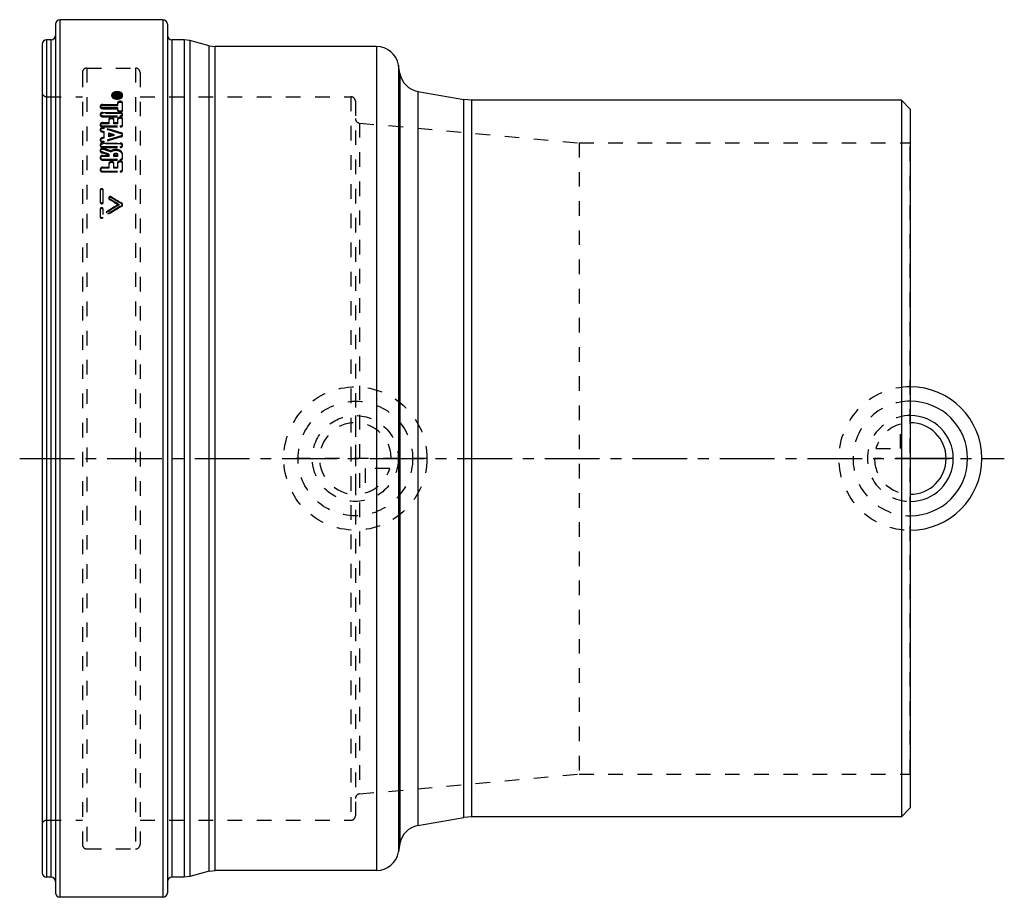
# Model space of a CAD drawing. Header units: millimetres. Extents: x 140 to 360, y 152 to 348.
import ezdxf

# ---------------------------------------------------------------- set-up
doc = ezdxf.new("R2010")
doc.units = ezdxf.units.MM
doc.header["$LTSCALE"] = 32.592593
doc.linetypes.add('CENTER', pattern=[0.6, 0.375, -0.075, 0.075, -0.075])
doc.linetypes.add('HIDDEN', pattern=[0.2, 0.1, -0.1])
for name, color, linetype in [('FASEN', 7, 'CONTINUOUS'), ('KOERPER', 7, 'CONTINUOUS'), ('KONST.EL_MIT_GEO', 7, 'CONTINUOUS'), ('KURVEN', 7, 'CONTINUOUS'), ('L1', 7, 'CONTINUOUS')]:
    doc.layers.add(name, color=color, linetype=linetype)

msp = doc.modelspace()

# ---------------------------------------------------------------- linework, layer by layer
at = {"layer": 'FASEN', "color": 7, "linetype": 'Continuous'}
for p, q in [((337, 330), (337, 170)), ((339, 328), (337, 330)), ((339, 328), (339, 172)), ((339, 172), (337, 170))]:
    msp.add_line(p, q, dxfattribs=at)
at = {"layer": 'KOERPER', "color": 7, "linetype": 'Continuous'}
for p, q in [((172, 348), (149, 348)), ((147, 343.5), (146, 343.5)), ((176.74, 343.5), (174, 343.5)), ((182.36, 342.17), (178.04, 343.33)), ((219.69, 342), (183.66, 342)), ((224.94, 336.02), (224.61, 337.87)), ((228.99, 331.96), (239.26, 330.15)), ((239.26, 169.85), (239.26, 330.15)), ((241, 330), (239.26, 330.15)), ((241, 170), (241, 330)), ((337, 330), (241, 330)), ((228.99, 168.04), (239.26, 169.85)), ((241, 170), (239.26, 169.85)), ((337, 170), (241, 170)), ((224.94, 163.98), (224.61, 162.13)), ((147, 156.5), (146, 156.5)), ((176.74, 156.5), (174, 156.5)), ((182.36, 157.83), (178.04, 156.67)), ((219.69, 158), (183.66, 158)), ((172, 152), (149, 152))]:
    msp.add_line(p, q, dxfattribs=at)
at = {"layer": 'KONST.EL_MIT_GEO', "color": 7, "linetype": 'Continuous'}
for p, q in [((149, 348), (149, 152)), ((172, 348), (172, 152)), ((148, 347), (148, 153)), ((173, 347), (173, 153)), ((146, 343.5), (146, 156.5)), ((147, 156.5), (147, 343.5)), ((174, 343.5), (174, 156.5)), ((176.74, 343.5), (176.74, 156.5)), ((178.04, 343.33), (176.74, 343.5)), ((178.04, 343.33), (178.04, 156.67)), ((145, 342.5), (145, 157.5)), ((182.36, 157.83), (182.36, 342.17)), ((182.36, 342.17), (183.66, 342)), ((183.66, 158), (183.66, 342)), ((219.69, 342), (219.69, 158)), ((224.61, 337.87), (224.61, 162.13)), ((224.94, 336.02), (224.94, 163.98)), ((228.99, 331.96), (228.99, 168.04)), ((178.04, 156.67), (176.74, 156.5)), ((182.36, 157.83), (183.66, 158))]:
    msp.add_line(p, q, dxfattribs=at)
at = {"layer": 'KONST.EL_MIT_GEO', "color": 8, "linetype": 'HIDDEN'}
for p, q in [((155, 337.2), (155, 162.8)), ((155, 337.2), (165.9, 337.2)), ((165.9, 337.2), (165.9, 162.8)), ((154, 336.2), (154, 163.8)), ((166.9, 336.2), (166.9, 163.8)), ((146, 330.8), (154, 330.8)), ((160.55, 331.22), (160.55, 330.97)), ((160.83, 331.22), (160.83, 330.97)), ((161.11, 331.38), (161.11, 330.82)), ((161.71, 331.31), (161.11, 331.38)), ((161.11, 331.27), (161.66, 331.2)), ((161.11, 331.17), (161.66, 331.17)), ((161.71, 331.06), (161.11, 331.13)), ((161.11, 331.06), (162.43, 331.06)), ((161.11, 331.02), (161.66, 330.95)), ((161.66, 330.92), (161.11, 330.92)), ((161.11, 330.82), (162.43, 330.82)), ((161.66, 331.2), (161.66, 330.92)), ((161.71, 331.31), (161.71, 331.06)), ((161.85, 330.92), (161.85, 331.22)), ((161.85, 331.17), (162.25, 331.17)), ((162.25, 330.92), (161.85, 330.92)), ((161.95, 331.38), (161.95, 331.03)), ((161.95, 331.38), (162.15, 331.38)), ((161.95, 331.28), (162.15, 331.28)), ((162.15, 331.13), (161.95, 331.13)), ((161.95, 331.03), (162.15, 331.03)), ((162.15, 331.38), (162.15, 331.03)), ((162.25, 331.22), (162.25, 330.92)), ((162.43, 330.82), (162.43, 331.22)), ((162.72, 330.97), (162.72, 331.22)), ((163, 330.97), (163, 331.22)), ((166.9, 330.8), (214, 330.8)), ((214, 330.8), (214, 169.2)), ((158, 328.71), (158, 328.47)), ((158.57, 329.04), (158.57, 328.8)), ((158.57, 329.04), (161.87, 329.04)), ((161.87, 328.8), (158.57, 328.8)), ((158.57, 328.37), (158.57, 328.13)), ((158.57, 328.37), (161.87, 328.37)), ((158.57, 328.13), (161.87, 328.13)), ((161.87, 329.45), (161.87, 328.8)), ((161.87, 328.37), (161.87, 327.72)), ((163, 327.72), (163, 329.45)), ((215, 329.8), (215, 170.2)), ((158, 326.91), (158, 326.68)), ((158.57, 327.26), (158.57, 327.03)), ((158.57, 327.26), (162.43, 327.26)), ((162.43, 327.03), (158.57, 327.03)), ((158.57, 326.56), (158.57, 326.33)), ((158.57, 326.56), (162.43, 326.56)), ((158.57, 326.33), (162.43, 326.33)), ((159.93, 325.73), (159.93, 324.78)), ((161.07, 324.78), (161.07, 325.73)), ((161.87, 325.85), (161.87, 324.78)), ((162.43, 327.26), (162.43, 327.03)), ((162.43, 326.56), (162.43, 326.33)), ((163, 326.68), (163, 326.91)), ((163, 324.41), (163, 325.85)), ((158, 324.64), (158, 324.41)), ((158, 323.53), (158, 323.3)), ((158.57, 325.01), (158.57, 324.78)), ((158.57, 325.01), (159.93, 325.01)), ((159.93, 324.78), (158.57, 324.78)), ((158.57, 324.27), (158.57, 324.05)), ((158.57, 324.27), (162.43, 324.27)), ((158.57, 324.05), (162.43, 324.05)), ((158.79, 323.87), (158.79, 323.65)), ((161.07, 325.01), (161.87, 325.01)), ((161.87, 324.78), (161.07, 324.78)), ((162.43, 324.27), (162.43, 324.05)), ((215.91, 324.92), (215.91, 175.08)), ((215.91, 324.92), (265, 320.5)), ((158, 321.24), (158, 321.02)), ((158.34, 323.19), (158.34, 322.96)), ((158.34, 323.19), (158.8, 323.05)), ((158.34, 322.96), (158.8, 322.83)), ((158.8, 321.73), (158.34, 321.59)), ((158.34, 321.59), (158.34, 321.37)), ((158.8, 321.51), (158.34, 321.37)), ((158.8, 323.05), (158.8, 321.51)), ((159.93, 321.85), (159.93, 322.72)), ((159.93, 322.72), (161.03, 322.39)), ((159.93, 322.5), (161.03, 322.17)), ((161.03, 322.39), (159.93, 322.07)), ((161.03, 322.17), (159.93, 321.85)), ((161.03, 322.39), (161.03, 322.17)), ((162.66, 322.74), (162.66, 322.52)), ((162.66, 322.04), (162.66, 321.82)), ((163, 322.17), (163, 322.39)), ((158, 320.06), (158, 319.84)), ((158.57, 320.45), (158.57, 320.24)), ((158.57, 320.45), (162.43, 320.45)), ((162.43, 320.24), (158.57, 320.24)), ((158.57, 319.66), (158.57, 319.45)), ((158.57, 319.66), (162.43, 319.66)), ((158.57, 319.45), (162.43, 319.45)), ((158.79, 320.88), (158.79, 320.66)), ((158.81, 319.23), (158.81, 319.01)), ((162.43, 320.45), (162.43, 320.24)), ((162.43, 319.66), (162.43, 319.45)), ((163, 319.84), (163, 320.06)), ((265, 320.5), (265, 179.5)), ((265, 320.5), (339, 320.5)), ((339, 179.5), (339, 320.5)), ((158, 318.86), (158, 318.65)), ((158, 317.27), (158, 317.06)), ((158.33, 318.5), (158.33, 318.29)), ((158.57, 317.68), (158.57, 317.47)), ((158.57, 317.68), (159.93, 317.68)), ((159.93, 317.47), (158.57, 317.47)), ((158.57, 316.86), (158.57, 316.65)), ((158.57, 316.86), (162.43, 316.86)), ((159.93, 317.96), (159.93, 317.47)), ((160.4, 318.7), (160.4, 318.49)), ((161.07, 317.47), (161.07, 317.9)), ((161.07, 317.68), (161.87, 317.68)), ((161.87, 317.47), (161.07, 317.47)), ((161.87, 317.9), (161.87, 317.47)), ((162.43, 316.86), (162.43, 316.65)), ((163, 317.06), (163, 317.9)), ((158, 314.62), (158, 314.42)), ((158.57, 316.65), (162.43, 316.65)), ((158.57, 315.04), (158.57, 314.84)), ((158.57, 315.04), (159.93, 315.04)), ((159.93, 314.84), (158.57, 314.84)), ((159.93, 315.88), (159.93, 314.84)), ((161.07, 314.84), (161.07, 315.88)), ((161.07, 315.04), (161.87, 315.04)), ((161.87, 314.84), (161.07, 314.84)), ((161.87, 316.02), (161.87, 314.84)), ((163, 314.42), (163, 316.02)), ((158.57, 314.19), (158.57, 313.99)), ((158.57, 314.19), (162.43, 314.19)), ((158.57, 313.99), (162.43, 313.99)), ((162.43, 314.19), (162.43, 313.99)), ((158, 309.99), (158, 307.17)), ((158.66, 307.17), (158.66, 309.99)), ((159.92, 308.23), (159.92, 308.05)), ((160.05, 308.02), (160.05, 307.84)), ((160.45, 308.45), (160.45, 308.27)), ((162.12, 306.77), (162.12, 306.59)), ((162.38, 306.25), (162.42, 306.28)), ((162.42, 306.28), (162.87, 306.55)), ((162.87, 306.98), (162.87, 306.81)), ((162.87, 306.55), (162.87, 306.37)), ((163, 306.59), (163, 306.77)), ((158, 305.73), (158, 303.92)), ((158.53, 303.87), (158.53, 303.7)), ((158.66, 304.47), (158.66, 305.73)), ((215.91, 175.08), (265, 179.5)), ((265, 179.5), (339, 179.5)), ((146, 169.2), (154, 169.2)), ((166.9, 169.2), (214, 169.2)), ((155, 162.8), (165.9, 162.8))]:
    msp.add_line(p, q, dxfattribs=at)
at = {"layer": 'KONST.EL_MIT_GEO', "color": 7, "linetype": 'Continuous'}
for centre, radius, start, end in [((149, 347), 1, 90, 180), ((172, 347), 1, 360, 90), ((146, 342.5), 1, 90, 180), ((147, 344.5), 1, 270, 360), ((174, 344.5), 1, 180, 270), ((219.69, 337), 5, 10, 90), ((229.86, 336.89), 5, 190, 260), ((229.86, 163.11), 5, 100, 170), ((219.69, 163), 5, 270, 350), ((146, 157.5), 1, 180, 270), ((147, 155.5), 1, 0, 90), ((174, 155.5), 1, 90, 180), ((149, 153), 1, 180, 270), ((172, 153), 1, 270, 0)]:
    msp.add_arc(centre, radius, start, end, dxfattribs=at)
at = {"layer": 'KONST.EL_MIT_GEO', "color": 8, "linetype": 'HIDDEN'}
for centre, radius, start, end in [((155, 336.2), 1, 90, 180), ((165.9, 336.2), 1, 360, 90), ((146, 331.8), 1, 180, 270), ((161.55, 331.88), 1.32, 242.6718, 247.3971), ((162.02, 330.84), 0.861, 58.809, 63.6924), ((162.2, 331.53), 0.908, 306.14, 308.7774), ((162.61, 331.22), 0.387, 346.9294, 354.6732), ((162.63, 331.22), 0.368, 354.7137, 359.9854), ((214, 329.8), 1, 360, 90), ((216, 325.91), 1, 180, 264.8572), ((-53.7, -411.05), 765.02, 73.57121, 73.873), ((-53.6, -413.17), 766.82, 73.61881, 73.91981), ((388.66, -435.59), 790.63, 106.60979, 106.90252), ((388.55, -437.75), 792.45, 106.56173, 106.85372), ((-75.89, -391.82), 748.78, 71.60475, 71.73356), ((-75.75, -393.78), 750.39, 71.65729, 71.78578), ((-81.85, -401.68), 759.17, 71.42859, 71.5565), ((-81.7, -403.65), 760.8, 71.48156, 71.60916), ((-87.01, -102.26), 478.92, 58.6543, 58.9439), ((-83.94, -99), 475.11, 58.7038, 59.0445), ((-83.54, -99.76), 475.41, 58.7817, 59.1219), ((427.34, -128.24), 508.76, 121.3212, 121.8948), ((428.63, -128.83), 510.08, 121.4642, 121.9733), ((421.94, -119.78), 499.45, 121.347, 121.8131), ((421.51, -120.54), 499.72, 121.269, 121.7345), ((-86.61, -103.02), 479.21, 58.7323, 59.0215), ((216, 174.09), 1, 95.1428, 180), ((214, 170.2), 1, 270, 0), ((146, 168.2), 1, 90, 180), ((155, 163.8), 1, 180, 270), ((165.9, 163.8), 1, 270, 0)]:
    msp.add_arc(centre, radius, start, end, dxfattribs=at)
for points, knots in [([(161.77, 331.9), (161.62, 331.9), (161.32, 331.87), (160.92, 331.74), (160.63, 331.52), (160.55, 331.32), (160.55, 331.22)], [0, 0, 0, 0, 0.310855, 0.590063, 0.816944, 1, 1, 1, 1]), ([(161.77, 331.65), (161.62, 331.65), (161.32, 331.62), (160.92, 331.49), (160.63, 331.27), (160.55, 331.07), (160.55, 330.97)], [0, 0, 0, 0, 0.311122, 0.590478, 0.817276, 1, 1, 1, 1]), ([(160.55, 331.22), (160.55, 331.2), (160.56, 331.1), (160.6, 331.01), (160.65, 330.95)], [0, 0, 0, 0, 0.238252, 1, 1, 1, 1]), ([(160.55, 330.97), (160.55, 330.88), (160.64, 330.67), (160.92, 330.46), (161.32, 330.32), (161.62, 330.28), (161.77, 330.28)], [0, 0, 0, 0, 0.183179, 0.410864, 0.690041, 1, 1, 1, 1]), ([(160.65, 330.95), (160.66, 330.93), (160.75, 330.83), (160.86, 330.76), (160.94, 330.71)], [0, 0, 0, 0, 0.227981, 1, 1, 1, 1]), ([(161.77, 331.5), (161.65, 331.5), (161.42, 331.47), (161.12, 331.37), (160.9, 331.2), (160.83, 331.05), (160.83, 330.97)], [0, 0, 0, 0, 0.310987, 0.590322, 0.817223, 1, 1, 1, 1]), ([(161.77, 330.69), (161.65, 330.69), (161.42, 330.72), (161.12, 330.82), (160.9, 330.99), (160.83, 331.15), (160.83, 331.22)], [0, 0, 0, 0, 0.309824, 0.588873, 0.816542, 1, 1, 1, 1]), ([(160.83, 330.97), (160.83, 330.9), (160.9, 330.74), (161.12, 330.58), (161.42, 330.47), (161.65, 330.44), (161.77, 330.44)], [0, 0, 0, 0, 0.183127, 0.41071, 0.689907, 1, 1, 1, 1]), ([(160.85, 331.34), (160.86, 331.36), (160.91, 331.44), (160.98, 331.51), (161.04, 331.55)], [0, 0, 0, 0, 0.227187, 1, 1, 1, 1]), ([(161.04, 330.67), (161.1, 330.65), (161.33, 330.56), (161.58, 330.53), (161.77, 330.53)], [0, 0, 0, 0, 0.235817, 1, 1, 1, 1]), ([(161.25, 331.66), (161.29, 331.67), (161.46, 331.73), (161.64, 331.75), (161.77, 331.75)], [0, 0, 0, 0, 0.237744, 1, 1, 1, 1]), ([(161.95, 331.38), (161.92, 331.38), (161.84, 331.37), (161.75, 331.35), (161.71, 331.31)], [0, 0, 0, 0, 0.279776, 1, 1, 1, 1]), ([(161.95, 331.13), (161.92, 331.13), (161.84, 331.13), (161.75, 331.1), (161.71, 331.06)], [0, 0, 0, 0, 0.279861, 1, 1, 1, 1]), ([(163, 331.22), (163, 331.32), (162.91, 331.52), (162.63, 331.74), (162.23, 331.87), (161.93, 331.9), (161.77, 331.9)], [0, 0, 0, 0, 0.183056, 0.409937, 0.689145, 1, 1, 1, 1]), ([(161.77, 331.75), (161.83, 331.75), (162.05, 331.74), (162.26, 331.68), (162.4, 331.61)], [0, 0, 0, 0, 0.26538, 1, 1, 1, 1]), ([(163, 330.97), (163, 331.07), (162.91, 331.27), (162.63, 331.49), (162.23, 331.62), (161.93, 331.65), (161.77, 331.65)], [0, 0, 0, 0, 0.182724, 0.409522, 0.688878, 1, 1, 1, 1]), ([(162.72, 330.97), (162.72, 331.05), (162.65, 331.2), (162.43, 331.37), (162.13, 331.47), (161.89, 331.5), (161.77, 331.5)], [0, 0, 0, 0, 0.182777, 0.409678, 0.689013, 1, 1, 1, 1]), ([(162.72, 331.22), (162.72, 331.15), (162.65, 330.99), (162.43, 330.82), (162.13, 330.72), (161.89, 330.69), (161.77, 330.69)], [0, 0, 0, 0, 0.183458, 0.411127, 0.690176, 1, 1, 1, 1]), ([(161.77, 330.28), (161.93, 330.28), (162.23, 330.32), (162.63, 330.46), (162.91, 330.67), (163, 330.88), (163, 330.97)], [0, 0, 0, 0, 0.309959, 0.589136, 0.816821, 1, 1, 1, 1]), ([(161.77, 330.44), (161.89, 330.44), (162.13, 330.47), (162.43, 330.58), (162.65, 330.74), (162.72, 330.9), (162.72, 330.97)], [0, 0, 0, 0, 0.310093, 0.58929, 0.816873, 1, 1, 1, 1]), ([(161.77, 330.53), (161.84, 330.53), (162.09, 330.54), (162.34, 330.6), (162.51, 330.67)], [0, 0, 0, 0, 0.261546, 1, 1, 1, 1]), ([(161.85, 331.22), (161.85, 331.23), (161.87, 331.27), (161.92, 331.28), (161.95, 331.28)], [0, 0, 0, 0, 0.187606, 1, 1, 1, 1]), ([(161.95, 331.03), (161.94, 331.03), (161.9, 331.02), (161.85, 331), (161.85, 330.97)], [0, 0, 0, 0, 0.320396, 1, 1, 1, 1]), ([(162.43, 331.22), (162.43, 331.24), (162.41, 331.31), (162.3, 331.37), (162.2, 331.38), (162.15, 331.38)], [0, 0, 0, 0, 0.184076, 0.543773, 1, 1, 1, 1]), ([(162.43, 330.97), (162.43, 331), (162.41, 331.06), (162.3, 331.12), (162.2, 331.13), (162.15, 331.13)], [0, 0, 0, 0, 0.183741, 0.543407, 1, 1, 1, 1]), ([(162.25, 330.97), (162.25, 330.98), (162.23, 331.02), (162.18, 331.03), (162.15, 331.03)], [0, 0, 0, 0, 0.18724, 1, 1, 1, 1]), ([(162.2, 331.27), (162.2, 331.27), (162.22, 331.26), (162.25, 331.24), (162.25, 331.22)], [0, 0, 0, 0, 0.311172, 1, 1, 1, 1]), ([(162.51, 330.67), (162.53, 330.68), (162.61, 330.72), (162.69, 330.76), (162.74, 330.8)], [0, 0, 0, 0, 0.2631, 1, 1, 1, 1]), ([(162.65, 331.42), (162.66, 331.4), (162.7, 331.34), (162.72, 331.27), (162.72, 331.22)], [0, 0, 0, 0, 0.266847, 1, 1, 1, 1]), ([(162.77, 330.82), (162.8, 330.85), (162.9, 330.93), (162.97, 331.05), (162.99, 331.14)], [0, 0, 0, 0, 0.278506, 1, 1, 1, 1]), ([(158.57, 329.04), (158.49, 329.04), (158.35, 329.03), (158.13, 328.95), (158, 328.81), (158, 328.71)], [0, 0, 0, 0, 0.309132, 0.589034, 1, 1, 1, 1]), ([(158.57, 328.8), (158.49, 328.8), (158.35, 328.79), (158.13, 328.71), (158, 328.56), (158, 328.47)], [0, 0, 0, 0, 0.30942, 0.58948, 1, 1, 1, 1]), ([(158, 328.71), (158, 328.61), (158.13, 328.46), (158.35, 328.39), (158.49, 328.37), (158.57, 328.37)], [0, 0, 0, 0, 0.411642, 0.691437, 1, 1, 1, 1]), ([(158, 328.47), (158, 328.37), (158.13, 328.22), (158.35, 328.15), (158.49, 328.13), (158.57, 328.13)], [0, 0, 0, 0, 0.411195, 0.691147, 1, 1, 1, 1]), ([(163, 329.45), (163, 329.49), (162.96, 329.59), (162.83, 329.7), (162.65, 329.76), (162.43, 329.79), (162.22, 329.76), (162.04, 329.7), (161.91, 329.59), (161.87, 329.49), (161.87, 329.45)], [0, 0, 0, 0, 0.094115, 0.208291, 0.346859, 0.5, 0.65314, 0.791709, 0.905884, 1, 1, 1, 1]), ([(163, 329.21), (163, 329.3), (162.86, 329.45), (162.65, 329.52), (162.43, 329.55), (162.22, 329.52), (162, 329.45), (161.87, 329.3), (161.87, 329.21)], [0, 0, 0, 0, 0.203994, 0.344578, 0.5, 0.655422, 0.796006, 1, 1, 1, 1]), ([(161.87, 327.95), (161.87, 327.94), (161.87, 327.88), (161.91, 327.82), (161.94, 327.79)], [0, 0, 0, 0, 0.236717, 1, 1, 1, 1]), ([(161.94, 327.79), (162.01, 327.71), (162.23, 327.61), (162.52, 327.6), (162.74, 327.66), (162.91, 327.75), (163, 327.87), (163, 327.95)], [0, 0, 0, 0, 0.248505, 0.540873, 0.681651, 0.806536, 1, 1, 1, 1]), ([(158.57, 327.26), (158.49, 327.26), (158.35, 327.25), (158.17, 327.18), (158.04, 327.06), (158, 326.96), (158, 326.91)], [0, 0, 0, 0, 0.301258, 0.575379, 0.805537, 1, 1, 1, 1]), ([(158.57, 327.03), (158.49, 327.03), (158.35, 327.01), (158.17, 326.94), (158.04, 326.83), (158, 326.73), (158, 326.68)], [0, 0, 0, 0, 0.301545, 0.57582, 0.805881, 1, 1, 1, 1]), ([(158, 326.91), (158, 326.81), (158.13, 326.66), (158.35, 326.58), (158.49, 326.56), (158.57, 326.56)], [0, 0, 0, 0, 0.417437, 0.695194, 1, 1, 1, 1]), ([(158, 326.68), (158, 326.58), (158.13, 326.43), (158.35, 326.35), (158.49, 326.33), (158.57, 326.33)], [0, 0, 0, 0, 0.416979, 0.694896, 1, 1, 1, 1]), ([(161.07, 325.73), (161.07, 325.78), (161.03, 325.88), (160.9, 326), (160.71, 326.07), (160.5, 326.1), (160.29, 326.07), (160.1, 326), (159.97, 325.88), (159.93, 325.78), (159.93, 325.73)], [0, 0, 0, 0, 0.098635, 0.214067, 0.350616, 0.5, 0.649384, 0.785933, 0.901365, 1, 1, 1, 1]), ([(161.07, 325.5), (161.07, 325.55), (161.03, 325.65), (160.9, 325.77), (160.71, 325.84), (160.5, 325.87), (160.29, 325.84), (160.1, 325.77), (159.97, 325.65), (159.93, 325.55), (159.93, 325.5)], [0, 0, 0, 0, 0.098462, 0.213844, 0.35047, 0.5, 0.64953, 0.786156, 0.901538, 1, 1, 1, 1]), ([(161.87, 327.72), (161.87, 327.67), (161.91, 327.57), (162.04, 327.46), (162.22, 327.39), (162.43, 327.36), (162.65, 327.39), (162.83, 327.46), (162.96, 327.57), (163, 327.67), (163, 327.72)], [0, 0, 0, 0, 0.095947, 0.210795, 0.348552, 0.5, 0.651448, 0.789205, 0.904053, 1, 1, 1, 1]), ([(163, 325.85), (163, 325.9), (162.96, 326), (162.83, 326.12), (162.65, 326.19), (162.43, 326.22), (162.22, 326.19), (162.04, 326.12), (161.91, 326), (161.87, 325.9), (161.87, 325.85)], [0, 0, 0, 0, 0.098502, 0.213895, 0.350504, 0.5, 0.649496, 0.786105, 0.901498, 1, 1, 1, 1]), ([(163, 325.62), (163, 325.67), (162.96, 325.77), (162.83, 325.89), (162.65, 325.96), (162.43, 325.98), (162.22, 325.96), (162.04, 325.89), (161.91, 325.77), (161.87, 325.67), (161.87, 325.62)], [0, 0, 0, 0, 0.098329, 0.213672, 0.350359, 0.5, 0.649641, 0.786328, 0.901671, 1, 1, 1, 1]), ([(163, 326.91), (163, 326.96), (162.96, 327.06), (162.83, 327.18), (162.65, 327.25), (162.51, 327.26), (162.43, 327.26)], [0, 0, 0, 0, 0.194463, 0.424621, 0.698742, 1, 1, 1, 1]), ([(163, 326.68), (163, 326.73), (162.96, 326.83), (162.83, 326.94), (162.65, 327.01), (162.51, 327.03), (162.43, 327.03)], [0, 0, 0, 0, 0.194119, 0.42418, 0.698455, 1, 1, 1, 1]), ([(162.43, 326.56), (162.51, 326.56), (162.65, 326.58), (162.87, 326.66), (163, 326.81), (163, 326.91)], [0, 0, 0, 0, 0.304806, 0.582563, 1, 1, 1, 1]), ([(162.43, 326.33), (162.51, 326.33), (162.65, 326.35), (162.87, 326.43), (163, 326.58), (163, 326.68)], [0, 0, 0, 0, 0.305104, 0.583021, 1, 1, 1, 1]), ([(158.57, 325.01), (158.49, 325.01), (158.35, 324.99), (158.17, 324.92), (158.04, 324.8), (158, 324.69), (158, 324.64)], [0, 0, 0, 0, 0.296993, 0.568863, 0.800489, 1, 1, 1, 1]), ([(158.57, 324.78), (158.49, 324.78), (158.35, 324.76), (158.17, 324.69), (158.04, 324.57), (158, 324.46), (158, 324.41)], [0, 0, 0, 0, 0.297289, 0.569313, 0.800837, 1, 1, 1, 1]), ([(158, 324.64), (158, 324.59), (158.04, 324.49), (158.17, 324.37), (158.35, 324.29), (158.49, 324.27), (158.57, 324.27)], [0, 0, 0, 0, 0.199648, 0.431658, 0.703486, 1, 1, 1, 1]), ([(158, 324.41), (158, 324.36), (158.04, 324.26), (158.17, 324.14), (158.35, 324.06), (158.49, 324.05), (158.57, 324.05)], [0, 0, 0, 0, 0.1993, 0.431207, 0.70319, 1, 1, 1, 1]), ([(158.79, 323.87), (158.71, 323.9), (158.52, 323.92), (158.26, 323.86), (158.06, 323.73), (158, 323.59), (158, 323.53)], [0, 0, 0, 0, 0.285408, 0.563621, 0.803247, 1, 1, 1, 1]), ([(158.79, 323.65), (158.71, 323.67), (158.52, 323.69), (158.26, 323.64), (158.06, 323.51), (158, 323.37), (158, 323.3)], [0, 0, 0, 0, 0.285633, 0.564035, 0.803611, 1, 1, 1, 1]), ([(158, 323.53), (158, 323.46), (158.09, 323.29), (158.25, 323.21), (158.34, 323.19)], [0, 0, 0, 0, 0.442411, 1, 1, 1, 1]), ([(162.43, 324.27), (162.51, 324.27), (162.65, 324.29), (162.83, 324.37), (162.96, 324.49), (163, 324.59), (163, 324.64)], [0, 0, 0, 0, 0.296509, 0.568318, 0.800225, 1, 1, 1, 1]), ([(162.43, 324.05), (162.51, 324.05), (162.65, 324.06), (162.83, 324.14), (162.96, 324.26), (163, 324.36), (163, 324.41)], [0, 0, 0, 0, 0.296806, 0.568769, 0.800573, 1, 1, 1, 1]), ([(158, 323.3), (158, 323.23), (158.09, 323.06), (158.25, 322.99), (158.34, 322.96)], [0, 0, 0, 0, 0.441964, 1, 1, 1, 1]), ([(158.34, 321.59), (158.25, 321.56), (158.09, 321.48), (158, 321.31), (158, 321.24)], [0, 0, 0, 0, 0.55214, 1, 1, 1, 1]), ([(158.34, 321.37), (158.25, 321.34), (158.09, 321.27), (158, 321.09), (158, 321.02)], [0, 0, 0, 0, 0.552587, 1, 1, 1, 1]), ([(158, 321.24), (158, 321.17), (158.06, 321.03), (158.26, 320.89), (158.52, 320.83), (158.71, 320.85), (158.79, 320.88)], [0, 0, 0, 0, 0.201533, 0.44218, 0.717792, 1, 1, 1, 1]), ([(163, 322.39), (163, 322.47), (162.91, 322.64), (162.75, 322.72), (162.66, 322.74)], [0, 0, 0, 0, 0.445687, 1, 1, 1, 1]), ([(163, 322.17), (163, 322.25), (162.91, 322.41), (162.75, 322.49), (162.66, 322.52)], [0, 0, 0, 0, 0.445249, 1, 1, 1, 1]), ([(162.66, 322.04), (162.75, 322.07), (162.91, 322.15), (163, 322.32), (163, 322.39)], [0, 0, 0, 0, 0.554127, 1, 1, 1, 1]), ([(162.66, 321.82), (162.75, 321.85), (162.91, 321.93), (163, 322.1), (163, 322.17)], [0, 0, 0, 0, 0.554562, 1, 1, 1, 1]), ([(158, 321.02), (158, 320.95), (158.06, 320.81), (158.26, 320.67), (158.52, 320.62), (158.71, 320.64), (158.79, 320.66)], [0, 0, 0, 0, 0.201162, 0.441754, 0.717559, 1, 1, 1, 1]), ([(158.57, 320.45), (158.49, 320.45), (158.35, 320.43), (158.17, 320.35), (158.04, 320.22), (158, 320.11), (158, 320.06)], [0, 0, 0, 0, 0.289447, 0.557428, 0.791753, 1, 1, 1, 1]), ([(158.57, 320.24), (158.49, 320.24), (158.35, 320.22), (158.17, 320.14), (158.04, 320.01), (158, 319.9), (158, 319.84)], [0, 0, 0, 0, 0.289756, 0.557895, 0.792107, 1, 1, 1, 1]), ([(158, 320.06), (158, 320.01), (158.04, 319.89), (158.17, 319.76), (158.35, 319.68), (158.49, 319.66), (158.57, 319.66)], [0, 0, 0, 0, 0.208347, 0.443032, 0.710992, 1, 1, 1, 1]), ([(158, 319.84), (158, 319.79), (158.04, 319.68), (158.17, 319.55), (158.35, 319.47), (158.49, 319.45), (158.57, 319.45)], [0, 0, 0, 0, 0.207994, 0.442565, 0.710682, 1, 1, 1, 1]), ([(158.81, 319.23), (158.72, 319.25), (158.53, 319.28), (158.27, 319.22), (158.06, 319.08), (158, 318.93), (158, 318.86)], [0, 0, 0, 0, 0.279119, 0.553015, 0.794385, 1, 1, 1, 1]), ([(158.81, 319.01), (158.72, 319.04), (158.53, 319.07), (158.27, 319.01), (158.06, 318.87), (158, 318.72), (158, 318.65)], [0, 0, 0, 0, 0.279352, 0.553448, 0.794763, 1, 1, 1, 1]), ([(163, 317.9), (163, 318.01), (162.95, 318.24), (162.75, 318.53), (162.45, 318.77), (161.93, 318.99), (161.2, 319.04), (160.63, 318.85), (160.4, 318.7)], [0, 0, 0, 0, 0.101887, 0.210521, 0.330176, 0.460613, 0.737238, 1, 1, 1, 1]), ([(163, 320.06), (163, 320.11), (162.96, 320.22), (162.83, 320.35), (162.65, 320.43), (162.51, 320.45), (162.43, 320.45)], [0, 0, 0, 0, 0.208247, 0.442572, 0.710553, 1, 1, 1, 1]), ([(163, 319.84), (163, 319.9), (162.96, 320.01), (162.83, 320.14), (162.65, 320.22), (162.51, 320.24), (162.43, 320.24)], [0, 0, 0, 0, 0.207893, 0.442105, 0.710244, 1, 1, 1, 1]), ([(162.43, 319.66), (162.51, 319.66), (162.65, 319.68), (162.83, 319.76), (162.96, 319.89), (163, 320.01), (163, 320.06)], [0, 0, 0, 0, 0.289008, 0.556969, 0.791653, 1, 1, 1, 1]), ([(162.43, 319.45), (162.51, 319.45), (162.65, 319.47), (162.83, 319.55), (162.96, 319.68), (163, 319.79), (163, 319.84)], [0, 0, 0, 0, 0.289318, 0.557435, 0.792006, 1, 1, 1, 1]), ([(158, 318.86), (158, 318.78), (158.08, 318.61), (158.24, 318.53), (158.33, 318.5)], [0, 0, 0, 0, 0.453994, 1, 1, 1, 1]), ([(158, 318.65), (158, 318.57), (158.08, 318.4), (158.24, 318.32), (158.33, 318.29)], [0, 0, 0, 0, 0.453558, 1, 1, 1, 1]), ([(158.57, 317.68), (158.49, 317.68), (158.35, 317.66), (158.17, 317.57), (158.03, 317.44), (158, 317.32), (158, 317.27)], [0, 0, 0, 0, 0.285429, 0.551391, 0.7872, 1, 1, 1, 1]), ([(158.57, 317.47), (158.49, 317.47), (158.35, 317.45), (158.17, 317.37), (158.03, 317.23), (158, 317.12), (158, 317.06)], [0, 0, 0, 0, 0.285745, 0.551864, 0.787556, 1, 1, 1, 1]), ([(158, 317.27), (158, 317.21), (158.03, 317.1), (158.17, 316.96), (158.35, 316.88), (158.49, 316.86), (158.57, 316.86)], [0, 0, 0, 0, 0.212881, 0.449035, 0.714985, 1, 1, 1, 1]), ([(158, 317.06), (158, 317.01), (158.03, 316.89), (158.17, 316.76), (158.35, 316.67), (158.49, 316.65), (158.57, 316.65)], [0, 0, 0, 0, 0.212526, 0.448561, 0.714669, 1, 1, 1, 1]), ([(163, 317.7), (163, 317.8), (162.95, 318.03), (162.75, 318.32), (162.45, 318.56), (161.93, 318.78), (161.2, 318.83), (160.63, 318.64), (160.4, 318.49)], [0, 0, 0, 0, 0.101673, 0.210165, 0.329778, 0.460261, 0.737113, 1, 1, 1, 1]), ([(161.07, 317.9), (161.07, 317.98), (161.15, 318.11), (161.32, 318.18), (161.47, 318.2), (161.62, 318.18), (161.78, 318.11), (161.87, 317.98), (161.87, 317.9)], [0, 0, 0, 0, 0.220226, 0.355183, 0.5, 0.644817, 0.779774, 1, 1, 1, 1]), ([(161.87, 317.7), (161.87, 317.77), (161.78, 317.9), (161.62, 317.97), (161.47, 317.99), (161.32, 317.97), (161.15, 317.9), (161.07, 317.77), (161.07, 317.7)], [0, 0, 0, 0, 0.21998, 0.35502, 0.5, 0.64498, 0.78002, 1, 1, 1, 1]), ([(162.43, 316.86), (162.51, 316.86), (162.65, 316.88), (162.83, 316.96), (162.96, 317.1), (163, 317.21), (163, 317.27)], [0, 0, 0, 0, 0.285012, 0.550943, 0.78698, 1, 1, 1, 1]), ([(162.43, 316.65), (162.51, 316.65), (162.65, 316.67), (162.83, 316.76), (162.96, 316.89), (163, 317.01), (163, 317.06)], [0, 0, 0, 0, 0.285328, 0.551416, 0.787336, 1, 1, 1, 1]), ([(158.57, 315.04), (158.49, 315.04), (158.35, 315.02), (158.16, 314.93), (158.03, 314.79), (158, 314.67), (158, 314.62)], [0, 0, 0, 0, 0.281956, 0.546201, 0.783318, 1, 1, 1, 1]), ([(158.57, 314.84), (158.49, 314.84), (158.35, 314.82), (158.16, 314.73), (158.03, 314.59), (158, 314.47), (158, 314.42)], [0, 0, 0, 0, 0.282277, 0.54668, 0.783676, 1, 1, 1, 1]), ([(158, 314.62), (158, 314.5), (158.12, 314.32), (158.35, 314.21), (158.49, 314.19), (158.57, 314.19)], [0, 0, 0, 0, 0.447611, 0.71504, 1, 1, 1, 1]), ([(161.07, 315.88), (161.07, 315.94), (161.03, 316.06), (160.9, 316.19), (160.71, 316.28), (160.5, 316.31), (160.29, 316.28), (160.1, 316.19), (159.97, 316.06), (159.93, 315.94), (159.93, 315.88)], [0, 0, 0, 0, 0.107504, 0.22571, 0.358314, 0.5, 0.641686, 0.77429, 0.892496, 1, 1, 1, 1]), ([(161.07, 315.68), (161.07, 315.74), (161.03, 315.85), (160.9, 315.99), (160.71, 316.08), (160.5, 316.11), (160.29, 316.08), (160.1, 315.99), (159.97, 315.85), (159.93, 315.74), (159.93, 315.68)], [0, 0, 0, 0, 0.107325, 0.225472, 0.358155, 0.5, 0.641845, 0.774528, 0.892675, 1, 1, 1, 1]), ([(163, 316.02), (163, 316.08), (162.97, 316.2), (162.84, 316.33), (162.65, 316.42), (162.43, 316.45), (162.22, 316.42), (162.03, 316.33), (161.9, 316.2), (161.87, 316.08), (161.87, 316.02)], [0, 0, 0, 0, 0.107401, 0.225574, 0.358222, 0.5, 0.641777, 0.774426, 0.892599, 1, 1, 1, 1]), ([(163, 315.82), (163, 315.88), (162.97, 315.99), (162.84, 316.13), (162.65, 316.22), (162.43, 316.25), (162.22, 316.22), (162.03, 316.13), (161.9, 315.99), (161.87, 315.88), (161.87, 315.82)], [0, 0, 0, 0, 0.107223, 0.225336, 0.358064, 0.5, 0.641936, 0.774664, 0.892777, 1, 1, 1, 1]), ([(162.43, 314.19), (162.51, 314.19), (162.65, 314.21), (162.84, 314.3), (162.97, 314.44), (163, 314.56), (163, 314.62)], [0, 0, 0, 0, 0.281562, 0.545783, 0.783109, 1, 1, 1, 1]), ([(158, 314.42), (158, 314.3), (158.12, 314.12), (158.35, 314.02), (158.49, 313.99), (158.57, 313.99)], [0, 0, 0, 0, 0.447112, 0.714707, 1, 1, 1, 1]), ([(162.43, 313.99), (162.51, 313.99), (162.65, 314.01), (162.84, 314.1), (162.97, 314.24), (163, 314.36), (163, 314.42)], [0, 0, 0, 0, 0.281883, 0.546262, 0.783467, 1, 1, 1, 1]), ([(158.66, 309.99), (158.66, 310.06), (158.57, 310.21), (158.33, 310.28), (158.09, 310.21), (158, 310.06), (158, 309.99)], [0, 0, 0, 0, 0.229418, 0.5, 0.770581, 1, 1, 1, 1]), ([(158.66, 309.81), (158.66, 309.88), (158.57, 310.03), (158.33, 310.09), (158.09, 310.03), (158, 309.88), (158, 309.81)], [0, 0, 0, 0, 0.229157, 0.5, 0.770843, 1, 1, 1, 1]), ([(160.45, 308.45), (160.4, 308.48), (160.28, 308.51), (160.1, 308.48), (159.96, 308.39), (159.92, 308.28), (159.92, 308.23)], [0, 0, 0, 0, 0.263941, 0.531685, 0.778622, 1, 1, 1, 1]), ([(160.45, 308.27), (160.4, 308.3), (160.28, 308.33), (160.1, 308.3), (159.96, 308.21), (159.92, 308.1), (159.92, 308.05)], [0, 0, 0, 0, 0.264125, 0.532106, 0.779014, 1, 1, 1, 1]), ([(159.92, 308.23), (159.92, 308.21), (159.93, 308.13), (160, 308.05), (160.05, 308.02)], [0, 0, 0, 0, 0.23931, 1, 1, 1, 1]), ([(159.92, 308.05), (159.92, 308.03), (159.93, 307.95), (160, 307.88), (160.05, 307.84)], [0, 0, 0, 0, 0.239098, 1, 1, 1, 1]), ([(158, 307.35), (158, 307.28), (158.09, 307.12), (158.33, 307.06), (158.57, 307.12), (158.66, 307.28), (158.66, 307.35)], [0, 0, 0, 0, 0.231699, 0.5, 0.768301, 1, 1, 1, 1]), ([(158, 307.17), (158, 307.1), (158.09, 306.95), (158.33, 306.88), (158.57, 306.95), (158.66, 307.1), (158.66, 307.17)], [0, 0, 0, 0, 0.231435, 0.5, 0.768565, 1, 1, 1, 1]), ([(158.66, 305.73), (158.66, 305.8), (158.57, 305.96), (158.33, 306.03), (158.09, 305.96), (158, 305.8), (158, 305.73)], [0, 0, 0, 0, 0.232815, 0.5, 0.767185, 1, 1, 1, 1]), ([(158.66, 305.56), (158.66, 305.63), (158.57, 305.79), (158.33, 305.85), (158.09, 305.79), (158, 305.63), (158, 305.56)], [0, 0, 0, 0, 0.23255, 0.5, 0.76745, 1, 1, 1, 1]), ([(163, 306.77), (163, 306.83), (162.96, 306.92), (162.89, 306.97), (162.87, 306.98)], [0, 0, 0, 0, 0.72955, 1, 1, 1, 1]), ([(163, 306.59), (163, 306.61), (162.99, 306.7), (162.92, 306.78), (162.87, 306.81)], [0, 0, 0, 0, 0.239891, 1, 1, 1, 1]), ([(162.87, 306.55), (162.89, 306.56), (162.96, 306.61), (163, 306.7), (163, 306.77)], [0, 0, 0, 0, 0.270446, 1, 1, 1, 1]), ([(162.87, 306.37), (162.89, 306.39), (162.96, 306.44), (163, 306.53), (163, 306.59)], [0, 0, 0, 0, 0.270722, 1, 1, 1, 1]), ([(158, 304.09), (158, 304.04), (158.04, 303.93), (158.18, 303.83), (158.36, 303.8), (158.48, 303.84), (158.53, 303.87)], [0, 0, 0, 0, 0.226107, 0.473261, 0.738551, 1, 1, 1, 1]), ([(158, 303.92), (158, 303.87), (158.04, 303.77), (158.18, 303.66), (158.36, 303.64), (158.48, 303.67), (158.53, 303.7)], [0, 0, 0, 0, 0.226173, 0.47329, 0.738443, 1, 1, 1, 1])]:
    msp.add_open_spline(points, degree=3, knots=knots, dxfattribs=at)
for points in [[(160.83, 331.22), (160.83, 331.26), (160.84, 331.3), (160.85, 331.34)], [(161.04, 331.55), (161.07, 331.57), (161.1, 331.59), (161.14, 331.61)], [(161.14, 331.61), (161.18, 331.63), (161.21, 331.65), (161.25, 331.66)], [(162.15, 331.28), (162.17, 331.28), (162.18, 331.27), (162.2, 331.27)], [(162.47, 331.58), (162.51, 331.55), (162.55, 331.52), (162.58, 331.49)], [(162.58, 331.49), (162.61, 331.47), (162.63, 331.45), (162.65, 331.42)]]:
    msp.add_open_spline(points, degree=3, dxfattribs=at)
at = {"layer": 'KURVEN', "color": 8, "linetype": 'HIDDEN'}
for p, q in [((339, 266), (339, 234)), ((215, 259.6), (215, 242)), ((336.8, 252.2), (336.8, 257.69)), ((331.31, 252.2), (336.8, 252.2)), ((231, 250), (199, 250)), ((339, 250), (331, 250)), ((217.2, 247.8), (217.2, 242.31)), ((222.69, 247.8), (217.2, 247.8))]:
    msp.add_line(p, q, dxfattribs=at)
at = {"layer": 'KURVEN', "color": 40, "linetype": 'Continuous'}
msp.add_line((348.6, 250), (339, 250), dxfattribs=at)
at = {"layer": 'KURVEN', "color": 8, "linetype": 'HIDDEN'}
for radius in [16, 12.8, 9.6]:
    msp.add_circle((215, 250), radius, dxfattribs=at)
for centre, radius, start, end in [((339, 250), 16, 90, 270), ((339, 250), 12.8, 90, 270), ((339, 250), 9.6, 90, 270.0001), ((215, 250), 8, 0, 270), ((339, 250), 8, 105.962, 164.038), ((339, 250), 8, 180, 270.0001), ((215, 250), 8, 285.962, 344.038)]:
    msp.add_arc(centre, radius, start, end, dxfattribs=at)
at = {"layer": 'KURVEN', "color": 40, "linetype": 'Continuous'}
for radius, start in [(16, 270), (12.8, 270), (9.6, 270.0001), (8, 270.0001)]:
    msp.add_arc((339, 250), radius, start, 90, dxfattribs=at)
at = {"layer": 'L1', "color": 2, "linetype": 'CENTER'}
msp.add_line((140, 250), (360, 250), dxfattribs=at)

doc.saveas('drawing.dxf')
